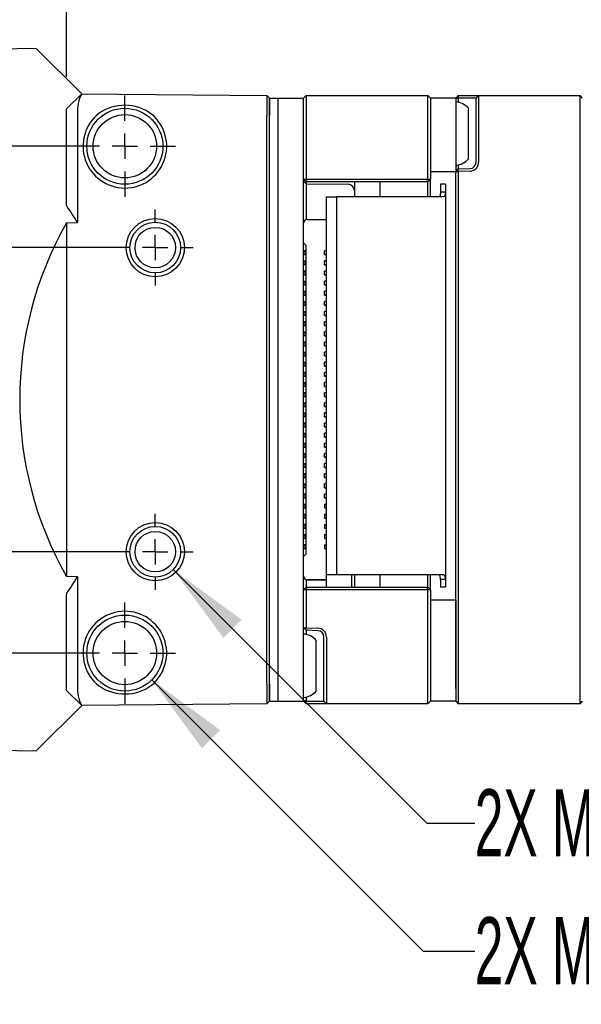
# Model space of a CAD drawing. Extents: x 5 to 274, y 5 to 212.
# Tile 5 of 9: x 123 to 146, y 132 to 171. Entities that reach past the tile are written whole.
import ezdxf
from ezdxf.enums import TextEntityAlignment as Align

# ---------------------------------------------------------------- set-up
doc = ezdxf.new("R2010")
doc.units = 0
doc.layers.get('0').update_dxf_attribs({"linetype": 'CONTINUOUS'})
doc.layers.add('DIMENSIONS', color=8, linetype='CONTINUOUS')
doc.dimstyles.new('SLDDIMSTYLE0', dxfattribs={"dimtxt": 2.645833, "dimasz": 3.302, "dimexe": 0, "dimexo": 0.0625, "dimgap": 0.661458, "dimtad": 0, "dimtih": 1, "dimtoh": 1, "dimrnd": 1e-09, "dimzin": 12, "dimsah": 1, "dimcen": 0.09, "dimazin": 3, "dimtfac": 1, "dimtofl": 0, "dimtmove": 0, "dimatfit": 3})
doc.dimstyles.new('SLDDIMSTYLE1', dxfattribs={"dimtxt": 2.645833, "dimasz": 3.302, "dimexe": 0, "dimexo": 0.0625, "dimgap": 0.661458, "dimtad": 0, "dimtih": 1, "dimtoh": 1, "dimrnd": 1e-09, "dimzin": 12, "dimsah": 1, "dimcen": 0.09, "dimazin": 3, "dimtfac": 1, "dimtofl": 0, "dimtmove": 0, "dimatfit": 3})
doc.dimstyles.new('SLDDIMSTYLE2', dxfattribs={"dimtxt": 2.645833, "dimasz": 3.302, "dimexe": 0, "dimexo": 0.0625, "dimgap": 0.661458, "dimtad": 0, "dimtih": 1, "dimtoh": 1, "dimrnd": 1e-09, "dimzin": 12, "dimsah": 1, "dimcen": 0, "dimazin": 3, "dimtfac": 1, "dimtofl": 0, "dimtmove": 0, "dimatfit": 3})

# ---------------------------------------------------------------- blocks, each defined once
blk = doc.blocks.new('_D_3')
at = {"layer": 'DIMENSIONS'}
for p, q in [((126.081, 165.792), (96.499, 165.792)), ((99.674, 165.792), (99.674, 157.894)), ((99.674, 145.792), (99.674, 153.69)), ((126.283, 145.792), (96.499, 145.792))]:
    blk.add_line(p, q, dxfattribs=at)
for points in [[(99.674, 165.792), (99.166, 162.49), (100.182, 162.49)], [(99.674, 145.792), (100.182, 149.094), (99.166, 149.094)]]:
    blk.add_solid(points, dxfattribs=at)
at = {"layer": 'DIMENSIONS', "width": 0.7}
blk.add_text('20', height=2.6458, dxfattribs=at).set_placement((97.719, 153.69), align=Align.BOTTOM_LEFT)
blk = doc.blocks.new('_D_4')
at = {"layer": 'DIMENSIONS'}
for p, q in [((127.483, 161.792), (102.502, 161.792)), ((105.677, 161.792), (105.677, 157.894)), ((105.677, 149.792), (105.677, 153.69)), ((127.483, 149.792), (102.502, 149.792))]:
    blk.add_line(p, q, dxfattribs=at)
for points in [[(105.677, 161.792), (105.169, 158.49), (106.185, 158.49)], [(105.677, 149.792), (106.185, 153.094), (105.169, 153.094)]]:
    blk.add_solid(points, dxfattribs=at)
at = {"layer": 'DIMENSIONS', "width": 0.7}
blk.add_text('12', height=2.6458, dxfattribs=at).set_placement((103.722, 153.69), align=Align.BOTTOM_LEFT)
blk = doc.blocks.new('_D_5')
at = {"layer": 'DIMENSIONS'}
for p, q in [((125.253, 168.537), (125.253, 179.647)), ((152.603, 168.962), (152.603, 179.647)), ((125.253, 176.472), (135.508, 176.472)), ((152.603, 176.472), (142.348, 176.472))]:
    blk.add_line(p, q, dxfattribs=at)
for points in [[(125.253, 176.472), (128.555, 175.964), (128.555, 176.98)], [(152.603, 176.472), (149.301, 176.98), (149.301, 175.964)]]:
    blk.add_solid(points, dxfattribs=at)
at = {"layer": 'DIMENSIONS', "width": 0.7}
blk.add_text('27.4', height=2.6458, dxfattribs=at).set_placement((135.508, 174.37), align=Align.BOTTOM_LEFT)
blk = doc.blocks.new('SW_SYMBOL_HOLE_DEPTH')
at = {"layer": 'DIMENSIONS', "color": 0}
for p, q in [((0, 875), (800, 875)), ((400, 875), (400, 75)), ((100, 555), (400, 75)), ((700, 555), (400, 75))]:
    blk.add_line(p, q, dxfattribs=at)
blk = doc.blocks.new('_D_6')
at = {"layer": 'DIMENSIONS'}
for p, q in [((129.46, 149.085), (139.468, 139.078)), ((139.468, 139.078), (141.354, 139.078))]:
    blk.add_line(p, q, dxfattribs=at)
blk.add_solid([(129.46, 149.085), (131.436, 146.391), (132.154, 147.11)], dxfattribs=at)
at = {"layer": 'DIMENSIONS', "xscale": 0.0033796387, "yscale": 0.0033796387, "zscale": 0.0033796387}
blk.add_blockref('SW_SYMBOL_HOLE_DEPTH', (160.09, 137.343), dxfattribs=at)
at = {"layer": 'DIMENSIONS'}
for s, height, width, p in [('2X M2 - 6H ', 2.64583, 0.572727, (141.354, 136.976)), (' 3', 2.6458, 0.7, (163.874, 136.976)), (' MIN', 2.6458, 0.7, (166.804, 136.976))]:
    blk.add_text(s, height=height, dxfattribs=dict(at, width=width)).set_placement(p, align=Align.BOTTOM_LEFT)
blk = doc.blocks.new('_D_7')
at = {"layer": 'DIMENSIONS'}
for p, q in [((128.614, 144.732), (139.314, 134.032)), ((139.314, 134.032), (141.354, 134.032))]:
    blk.add_line(p, q, dxfattribs=at)
blk.add_solid([(128.614, 144.732), (130.589, 142.038), (131.308, 142.756)], dxfattribs=at)
at = {"layer": 'DIMENSIONS', "xscale": 0.0033796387, "yscale": 0.0033796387, "zscale": 0.0033796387}
blk.add_blockref('SW_SYMBOL_HOLE_DEPTH', (160.09, 132.297), dxfattribs=at)
at = {"layer": 'DIMENSIONS'}
for s, height, width, p in [('2X M3 - 6H ', 2.64583, 0.572727, (141.354, 131.93)), (' 3', 2.6458, 0.7, (163.874, 131.93)), (' MIN', 2.6458, 0.7, (166.804, 131.93))]:
    blk.add_text(s, height=height, dxfattribs=dict(at, width=width)).set_placement(p, align=Align.BOTTOM_LEFT)
blk = doc.blocks.new('SW_CENTERMARKSYMBOL_1')
at = {"color": 0, "linetype": 'CONTINUOUS'}
for p, q in [((0, 1), (0, 2)), ((0, 0), (0, 0.5)), ((-1, 0), (-2, 0)), ((0, 0), (-0.5, 0)), ((0, 0), (0, -0.5)), ((0, 0), (0.5, 0)), ((1, 0), (2, 0)), ((0, -1), (0, -2))]:
    blk.add_line(p, q, dxfattribs=at)
blk = doc.blocks.new('SW_CENTERMARKSYMBOL_2')
at = {"color": 0, "linetype": 'CONTINUOUS'}
for p, q in [((0, 1), (0, 1.5)), ((0, 0), (0, 0.5)), ((-1, 0), (-1.5, 0)), ((0, 0), (-0.5, 0)), ((0, 0), (0, -0.5)), ((0, 0), (0.5, 0)), ((1, 0), (1.5, 0)), ((0, -1), (0, -1.5))]:
    blk.add_line(p, q, dxfattribs=at)
blk = doc.blocks.new('SW_CENTERMARKSYMBOL_3')
at = {"color": 0, "linetype": 'CONTINUOUS'}
for p, q in [((0, 1), (0, 1.5)), ((0, 0), (0, 0.5)), ((-1, 0), (-1.5, 0)), ((0, 0), (-0.5, 0)), ((0, 0), (0, -0.5)), ((0, 0), (0.5, 0)), ((1, 0), (1.5, 0)), ((0, -1), (0, -1.5))]:
    blk.add_line(p, q, dxfattribs=at)
blk = doc.blocks.new('SW_CENTERMARKSYMBOL_4')
at = {"color": 0, "linetype": 'CONTINUOUS'}
for p, q in [((0, 1), (0, 2)), ((0, 0), (0, 0.5)), ((-1, 0), (-2, 0)), ((0, 0), (-0.5, 0)), ((0, 0), (0, -0.5)), ((0, 0), (0.5, 0)), ((1, 0), (2, 0)), ((0, -1), (0, -2))]:
    blk.add_line(p, q, dxfattribs=at)

msp = doc.modelspace()

# ---------------------------------------------------------------- linework, layer by layer
at = {"color": 7, "linetype": 'CONTINUOUS'}
for p, q in [((124.059, 169.651), (114.756, 169.488)), ((125.853, 167.857), (124.059, 169.651)), ((125.253, 167.267), (125.853, 167.857)), ((125.853, 167.857), (125.853, 167.857)), ((125.853, 167.857), (133.153, 167.793)), ((133.253, 167.693), (133.153, 167.793)), ((133.253, 167.693), (133.253, 167.023)), ((133.253, 167.692), (133.603, 167.692)), ((133.253, 167.292), (133.253, 167.692)), ((133.603, 167.692), (134.603, 167.692)), ((133.603, 167.292), (133.603, 167.692)), ((134.603, 167.692), (134.703, 167.792)), ((134.603, 167.192), (134.603, 167.692)), ((134.703, 167.792), (134.703, 167.192)), ((134.703, 167.792), (139.503, 167.792)), ((139.503, 167.192), (139.503, 167.792)), ((139.503, 167.792), (139.603, 167.692)), ((140.603, 167.692), (139.603, 167.692)), ((139.603, 167.692), (139.603, 167.292)), ((140.703, 167.792), (140.603, 167.692)), ((140.603, 167.692), (140.703, 167.692)), ((140.603, 167.692), (140.603, 167.292)), ((140.703, 167.792), (140.703, 167.692)), ((140.703, 167.792), (141.165, 167.792)), ((141.162, 167.692), (140.703, 167.692)), ((140.703, 167.692), (140.703, 167.527)), ((141.403, 167.692), (141.162, 167.692)), ((141.165, 167.792), (141.503, 167.792)), ((141.403, 167.692), (141.503, 167.792)), ((141.403, 167.192), (141.403, 167.692)), ((141.503, 167.792), (141.503, 167.192)), ((141.503, 167.792), (145.503, 167.792)), ((145.503, 167.192), (145.503, 167.792)), ((145.603, 167.692), (145.503, 167.792)), ((125.253, 166.661), (125.253, 167.267)), ((125.685, 167.088), (125.685, 167.086)), ((133.253, 144.292), (133.253, 167.292)), ((133.603, 144.292), (133.603, 167.292)), ((134.603, 164.492), (134.603, 167.192)), ((134.703, 167.192), (134.703, 164.492)), ((139.503, 164.492), (139.503, 167.192)), ((139.603, 167.292), (139.603, 164.792)), ((139.603, 167.192), (139.603, 164.492)), ((140.603, 167.292), (140.603, 164.792)), ((141.103, 167.1), (141.103, 167.292)), ((141.103, 165.292), (141.103, 167.1)), ((141.403, 165.162), (141.403, 167.192)), ((141.503, 167.192), (141.503, 165.162)), ((145.503, 144.392), (145.503, 167.192)), ((125.685, 167.086), (125.685, 162.781)), ((133.153, 144.562), (133.153, 167.023)), ((133.603, 144.792), (133.603, 166.792)), ((134.603, 144.792), (134.603, 166.792)), ((125.253, 163.451), (125.253, 166.661)), ((139.603, 164.792), (140.603, 164.792)), ((140.603, 164.789), (140.703, 164.896)), ((140.603, 164.789), (140.703, 164.796)), ((140.603, 164.789), (140.603, 164.792)), ((140.603, 144.392), (140.603, 164.789)), ((140.703, 165.057), (140.703, 164.896)), ((140.703, 164.896), (141.162, 164.912)), ((140.703, 164.796), (140.703, 164.896)), ((141.165, 164.812), (140.703, 164.796)), ((140.703, 164.796), (140.703, 144.392)), ((134.603, 164.492), (134.703, 164.492)), ((134.703, 164.392), (134.603, 164.492)), ((134.704, 164.309), (134.603, 164.41)), ((134.703, 164.492), (139.503, 164.492)), ((134.744, 164.392), (134.703, 164.492)), ((134.744, 164.392), (134.703, 164.392)), ((134.704, 164.392), (134.704, 164.309)), ((139.461, 164.392), (134.744, 164.392)), ((136.603, 164.392), (136.603, 163.792)), ((137.603, 164.392), (137.603, 163.792)), ((139.461, 164.392), (139.503, 164.492)), ((139.503, 164.392), (139.461, 164.392)), ((139.502, 163.792), (139.502, 164.392)), ((139.503, 164.492), (139.603, 164.492)), ((139.503, 164.392), (139.603, 164.492)), ((139.603, 164.292), (139.603, 164.492)), ((134.704, 164.309), (136.355, 164.295)), ((134.704, 164.059), (134.704, 162.894)), ((139.603, 163.792), (139.603, 164.292)), ((140.203, 164.292), (140.003, 164.292)), ((140.003, 164.292), (140.003, 163.996)), ((140.003, 163.996), (140.203, 163.996)), ((140.203, 164.292), (140.203, 163.996)), ((140.203, 163.996), (140.203, 148.689)), ((135.503, 148.892), (135.503, 163.792)), ((135.503, 163.792), (135.903, 163.792)), ((135.903, 163.792), (135.903, 148.892)), ((137.103, 163.792), (135.903, 163.792)), ((138.053, 163.792), (137.103, 163.792)), ((139.003, 163.792), (138.053, 163.792)), ((140.123, 163.792), (139.003, 163.792)), ((134.753, 162.902), (135.503, 162.902)), ((125.253, 162.766), (125.685, 162.781)), ((125.253, 162.766), (125.253, 148.819)), ((134.603, 161.982), (134.693, 161.892)), ((134.693, 161.892), (134.603, 161.982)), ((134.663, 161.659), (134.603, 161.659)), ((134.603, 161.659), (134.663, 161.659)), ((134.663, 161.659), (134.663, 161.509)), ((134.663, 161.659), (134.663, 161.659)), ((134.663, 161.509), (134.663, 161.659)), ((134.663, 161.659), (134.663, 161.659)), ((134.663, 161.659), (134.663, 161.509)), ((134.693, 161.892), (134.693, 161.892)), ((134.693, 161.892), (134.693, 149.692)), ((135.423, 161.517), (135.423, 161.667)), ((135.503, 161.667), (135.423, 161.667)), ((134.663, 161.509), (134.603, 161.509)), ((134.663, 161.259), (134.603, 161.259)), ((134.603, 161.259), (134.663, 161.259)), ((134.663, 161.509), (134.663, 161.509)), ((134.663, 161.509), (134.663, 161.509)), ((134.663, 161.259), (134.663, 161.109)), ((134.663, 161.259), (134.663, 161.259)), ((134.663, 161.109), (134.663, 161.259)), ((134.663, 161.259), (134.663, 161.259)), ((134.663, 161.259), (134.663, 161.109)), ((135.423, 161.517), (135.503, 161.517)), ((135.423, 161.517), (135.423, 161.517)), ((135.503, 161.517), (135.423, 161.517)), ((135.423, 161.117), (135.423, 161.267)), ((135.503, 161.267), (135.423, 161.267)), ((134.663, 161.109), (134.603, 161.109)), ((134.663, 161.109), (134.663, 161.109)), ((134.663, 161.109), (134.663, 161.109)), ((135.503, 161.117), (135.423, 161.117)), ((135.423, 161.117), (135.503, 161.117)), ((135.423, 161.117), (135.423, 161.117)), ((134.663, 160.859), (134.603, 160.859)), ((134.603, 160.859), (134.663, 160.859)), ((134.663, 160.709), (134.603, 160.709)), ((134.663, 160.859), (134.663, 160.709)), ((134.663, 160.859), (134.663, 160.859)), ((134.663, 160.709), (134.663, 160.859)), ((134.663, 160.859), (134.663, 160.859)), ((134.663, 160.859), (134.663, 160.709)), ((134.663, 160.709), (134.663, 160.709)), ((134.663, 160.709), (134.663, 160.709)), ((135.503, 160.867), (135.423, 160.867)), ((135.423, 160.717), (135.423, 160.867)), ((135.423, 160.717), (135.503, 160.717)), ((135.423, 160.717), (135.423, 160.717)), ((135.503, 160.717), (135.423, 160.717)), ((134.663, 160.459), (134.603, 160.459)), ((134.603, 160.459), (134.663, 160.459)), ((134.663, 160.309), (134.603, 160.309)), ((134.663, 160.459), (134.663, 160.309)), ((134.663, 160.459), (134.663, 160.459)), ((134.663, 160.309), (134.663, 160.459)), ((134.663, 160.459), (134.663, 160.459)), ((134.663, 160.459), (134.663, 160.309)), ((134.663, 160.309), (134.663, 160.309)), ((134.663, 160.309), (134.663, 160.309)), ((135.503, 160.467), (135.423, 160.467)), ((135.423, 160.317), (135.423, 160.467)), ((135.423, 160.317), (135.503, 160.317)), ((135.423, 160.317), (135.423, 160.317)), ((135.503, 160.317), (135.423, 160.317)), ((134.663, 160.059), (134.603, 160.059)), ((134.603, 160.059), (134.663, 160.059)), ((134.663, 159.909), (134.603, 159.909)), ((134.663, 160.059), (134.663, 159.909)), ((134.663, 160.059), (134.663, 160.059)), ((134.663, 159.909), (134.663, 160.059)), ((134.663, 160.059), (134.663, 160.059)), ((134.663, 160.059), (134.663, 159.909)), ((134.663, 159.909), (134.663, 159.909)), ((134.663, 159.909), (134.663, 159.909)), ((135.423, 159.917), (135.423, 160.067)), ((135.503, 160.067), (135.423, 160.067)), ((135.503, 159.917), (135.423, 159.917)), ((135.423, 159.917), (135.503, 159.917)), ((135.423, 159.917), (135.423, 159.917)), ((134.663, 159.659), (134.603, 159.659)), ((134.603, 159.659), (134.663, 159.659)), ((134.663, 159.509), (134.603, 159.509)), ((134.663, 159.659), (134.663, 159.509)), ((134.663, 159.659), (134.663, 159.659)), ((134.663, 159.509), (134.663, 159.659)), ((134.663, 159.659), (134.663, 159.659)), ((134.663, 159.659), (134.663, 159.509)), ((134.663, 159.509), (134.663, 159.509)), ((134.663, 159.509), (134.663, 159.509)), ((135.423, 159.517), (135.423, 159.667)), ((135.503, 159.667), (135.423, 159.667)), ((135.503, 159.517), (135.423, 159.517)), ((135.423, 159.517), (135.503, 159.517)), ((135.423, 159.517), (135.423, 159.517)), ((134.663, 159.259), (134.603, 159.259)), ((134.603, 159.259), (134.663, 159.259)), ((134.663, 159.109), (134.603, 159.109)), ((134.663, 159.259), (134.663, 159.109)), ((134.663, 159.259), (134.663, 159.259)), ((134.663, 159.109), (134.663, 159.259)), ((134.663, 159.259), (134.663, 159.259)), ((134.663, 159.259), (134.663, 159.109)), ((134.663, 159.109), (134.663, 159.109)), ((134.663, 159.109), (134.663, 159.109)), ((135.423, 159.117), (135.423, 159.267)), ((135.503, 159.267), (135.423, 159.267)), ((135.503, 159.117), (135.423, 159.117)), ((135.423, 159.117), (135.503, 159.117)), ((135.423, 159.117), (135.423, 159.117)), ((134.663, 158.859), (134.603, 158.859)), ((134.603, 158.859), (134.663, 158.859)), ((134.663, 158.709), (134.603, 158.709)), ((134.663, 158.859), (134.663, 158.709)), ((134.663, 158.859), (134.663, 158.859)), ((134.663, 158.709), (134.663, 158.859)), ((134.663, 158.859), (134.663, 158.859)), ((134.663, 158.859), (134.663, 158.709)), ((134.663, 158.709), (134.663, 158.709)), ((134.663, 158.709), (134.663, 158.709)), ((135.423, 158.717), (135.423, 158.867)), ((135.503, 158.867), (135.423, 158.867)), ((135.423, 158.717), (135.503, 158.717)), ((135.423, 158.717), (135.423, 158.717)), ((135.503, 158.717), (135.423, 158.717)), ((134.663, 158.459), (134.603, 158.459)), ((134.603, 158.459), (134.663, 158.459)), ((134.663, 158.309), (134.603, 158.309)), ((134.663, 158.459), (134.663, 158.309)), ((134.663, 158.459), (134.663, 158.459)), ((134.663, 158.309), (134.663, 158.459)), ((134.663, 158.459), (134.663, 158.459)), ((134.663, 158.459), (134.663, 158.309)), ((134.663, 158.309), (134.663, 158.309)), ((134.663, 158.309), (134.663, 158.309)), ((135.503, 158.467), (135.423, 158.467)), ((135.423, 158.317), (135.423, 158.467)), ((135.423, 158.317), (135.503, 158.317)), ((135.423, 158.317), (135.423, 158.317)), ((135.503, 158.317), (135.423, 158.317)), ((134.663, 158.059), (134.603, 158.059)), ((134.603, 158.059), (134.663, 158.059)), ((134.663, 157.909), (134.603, 157.909)), ((134.663, 158.059), (134.663, 157.909)), ((134.663, 158.059), (134.663, 158.059)), ((134.663, 157.909), (134.663, 158.059)), ((134.663, 158.059), (134.663, 158.059)), ((134.663, 158.059), (134.663, 157.909)), ((134.663, 157.909), (134.663, 157.909)), ((134.663, 157.909), (134.663, 157.909)), ((135.503, 158.067), (135.423, 158.067)), ((135.423, 157.917), (135.423, 158.067)), ((135.503, 157.917), (135.423, 157.917)), ((135.423, 157.917), (135.503, 157.917)), ((135.423, 157.917), (135.423, 157.917)), ((134.663, 157.659), (134.603, 157.659)), ((134.603, 157.659), (134.663, 157.659)), ((134.663, 157.509), (134.603, 157.509)), ((134.663, 157.659), (134.663, 157.509)), ((134.663, 157.659), (134.663, 157.659)), ((134.663, 157.509), (134.663, 157.659)), ((134.663, 157.659), (134.663, 157.659)), ((134.663, 157.659), (134.663, 157.509)), ((134.663, 157.509), (134.663, 157.509)), ((134.663, 157.509), (134.663, 157.509)), ((135.423, 157.517), (135.423, 157.667)), ((135.503, 157.667), (135.423, 157.667)), ((135.503, 157.517), (135.423, 157.517)), ((135.423, 157.517), (135.503, 157.517)), ((135.423, 157.517), (135.423, 157.517)), ((134.663, 157.259), (134.603, 157.259)), ((134.603, 157.259), (134.663, 157.259)), ((134.663, 157.109), (134.603, 157.109)), ((134.663, 157.259), (134.663, 157.109)), ((134.663, 157.259), (134.663, 157.259)), ((134.663, 157.109), (134.663, 157.259)), ((134.663, 157.259), (134.663, 157.259)), ((134.663, 157.259), (134.663, 157.109)), ((134.663, 157.109), (134.663, 157.109)), ((134.663, 157.109), (134.663, 157.109)), ((135.503, 157.267), (135.423, 157.267)), ((135.423, 157.117), (135.423, 157.267)), ((135.423, 157.117), (135.503, 157.117)), ((135.423, 157.117), (135.423, 157.117)), ((135.503, 157.117), (135.423, 157.117)), ((134.663, 156.859), (134.603, 156.859)), ((134.603, 156.859), (134.663, 156.859)), ((134.663, 156.709), (134.603, 156.709)), ((134.663, 156.859), (134.663, 156.709)), ((134.663, 156.859), (134.663, 156.859)), ((134.663, 156.709), (134.663, 156.859)), ((134.663, 156.859), (134.663, 156.859)), ((134.663, 156.859), (134.663, 156.709)), ((134.663, 156.709), (134.663, 156.709)), ((134.663, 156.709), (134.663, 156.709)), ((135.423, 156.717), (135.423, 156.867)), ((135.503, 156.867), (135.423, 156.867)), ((135.503, 156.717), (135.423, 156.717)), ((135.423, 156.717), (135.503, 156.717)), ((135.423, 156.717), (135.423, 156.717)), ((134.663, 156.459), (134.603, 156.459)), ((134.603, 156.459), (134.663, 156.459)), ((134.663, 156.309), (134.603, 156.309)), ((134.663, 156.459), (134.663, 156.309)), ((134.663, 156.459), (134.663, 156.459)), ((134.663, 156.309), (134.663, 156.459)), ((134.663, 156.459), (134.663, 156.459)), ((134.663, 156.459), (134.663, 156.309)), ((134.663, 156.309), (134.663, 156.309)), ((134.663, 156.309), (134.663, 156.309)), ((135.503, 156.467), (135.423, 156.467)), ((135.423, 156.317), (135.423, 156.467)), ((135.423, 156.317), (135.503, 156.317)), ((135.423, 156.317), (135.423, 156.317)), ((135.503, 156.317), (135.423, 156.317)), ((134.663, 156.059), (134.603, 156.059)), ((134.603, 156.059), (134.663, 156.059)), ((134.663, 155.909), (134.603, 155.909)), ((134.663, 156.059), (134.663, 155.909)), ((134.663, 156.059), (134.663, 156.059)), ((134.663, 155.909), (134.663, 156.059)), ((134.663, 156.059), (134.663, 156.059)), ((134.663, 156.059), (134.663, 155.909)), ((134.663, 155.909), (134.663, 155.909)), ((134.663, 155.909), (134.663, 155.909)), ((135.503, 156.067), (135.423, 156.067)), ((135.423, 155.917), (135.423, 156.067)), ((135.503, 155.917), (135.423, 155.917)), ((135.423, 155.917), (135.503, 155.917)), ((135.423, 155.917), (135.423, 155.917)), ((134.663, 155.659), (134.603, 155.659)), ((134.603, 155.659), (134.663, 155.659)), ((134.663, 155.509), (134.603, 155.509)), ((134.663, 155.659), (134.663, 155.509)), ((134.663, 155.659), (134.663, 155.659)), ((134.663, 155.509), (134.663, 155.659)), ((134.663, 155.659), (134.663, 155.659)), ((134.663, 155.659), (134.663, 155.509)), ((134.663, 155.509), (134.663, 155.509)), ((134.663, 155.509), (134.663, 155.509)), ((135.503, 155.667), (135.423, 155.667)), ((135.423, 155.517), (135.423, 155.667)), ((135.503, 155.517), (135.423, 155.517)), ((135.423, 155.517), (135.503, 155.517)), ((135.423, 155.517), (135.423, 155.517)), ((134.663, 155.259), (134.603, 155.259)), ((134.603, 155.259), (134.663, 155.259)), ((134.663, 155.109), (134.603, 155.109)), ((134.663, 155.259), (134.663, 155.109)), ((134.663, 155.259), (134.663, 155.259)), ((134.663, 155.109), (134.663, 155.259)), ((134.663, 155.259), (134.663, 155.259)), ((134.663, 155.259), (134.663, 155.109)), ((134.663, 155.109), (134.663, 155.109)), ((134.663, 155.109), (134.663, 155.109)), ((135.423, 155.117), (135.423, 155.267)), ((135.503, 155.267), (135.423, 155.267)), ((135.503, 155.117), (135.423, 155.117)), ((135.423, 155.117), (135.503, 155.117)), ((135.423, 155.117), (135.423, 155.117)), ((134.663, 154.859), (134.603, 154.859)), ((134.603, 154.859), (134.663, 154.859)), ((134.663, 154.709), (134.603, 154.709)), ((134.663, 154.859), (134.663, 154.709)), ((134.663, 154.859), (134.663, 154.859)), ((134.663, 154.709), (134.663, 154.859)), ((134.663, 154.859), (134.663, 154.859)), ((134.663, 154.859), (134.663, 154.709)), ((134.663, 154.709), (134.663, 154.709)), ((134.663, 154.709), (134.663, 154.709)), ((135.503, 154.867), (135.423, 154.867)), ((135.423, 154.717), (135.423, 154.867)), ((135.423, 154.717), (135.503, 154.717)), ((135.423, 154.717), (135.423, 154.717)), ((135.503, 154.717), (135.423, 154.717)), ((134.663, 154.459), (134.603, 154.459)), ((134.603, 154.459), (134.663, 154.459)), ((134.663, 154.309), (134.603, 154.309)), ((134.663, 154.459), (134.663, 154.309)), ((134.663, 154.459), (134.663, 154.459)), ((134.663, 154.309), (134.663, 154.459)), ((134.663, 154.459), (134.663, 154.459)), ((134.663, 154.459), (134.663, 154.309)), ((134.663, 154.309), (134.663, 154.309)), ((134.663, 154.309), (134.663, 154.309)), ((135.503, 154.467), (135.423, 154.467)), ((135.423, 154.317), (135.423, 154.467)), ((135.503, 154.317), (135.423, 154.317)), ((135.423, 154.317), (135.503, 154.317)), ((135.423, 154.317), (135.423, 154.317)), ((134.663, 154.059), (134.603, 154.059)), ((134.603, 154.059), (134.663, 154.059)), ((134.663, 153.909), (134.603, 153.909)), ((134.663, 154.059), (134.663, 153.909)), ((134.663, 154.059), (134.663, 154.059)), ((134.663, 153.909), (134.663, 154.059)), ((134.663, 154.059), (134.663, 154.059)), ((134.663, 154.059), (134.663, 153.909)), ((134.663, 153.909), (134.663, 153.909)), ((134.663, 153.909), (134.663, 153.909)), ((135.503, 154.067), (135.423, 154.067)), ((135.423, 153.917), (135.423, 154.067)), ((135.503, 153.917), (135.423, 153.917)), ((135.423, 153.917), (135.503, 153.917)), ((135.423, 153.917), (135.423, 153.917)), ((134.663, 153.659), (134.603, 153.659)), ((134.603, 153.659), (134.663, 153.659)), ((134.663, 153.509), (134.603, 153.509)), ((134.663, 153.659), (134.663, 153.509)), ((134.663, 153.659), (134.663, 153.659)), ((134.663, 153.509), (134.663, 153.659)), ((134.663, 153.659), (134.663, 153.659)), ((134.663, 153.659), (134.663, 153.509)), ((134.663, 153.509), (134.663, 153.509)), ((134.663, 153.509), (134.663, 153.509)), ((135.423, 153.517), (135.423, 153.667)), ((135.503, 153.667), (135.423, 153.667)), ((135.503, 153.517), (135.423, 153.517)), ((135.423, 153.517), (135.503, 153.517)), ((135.423, 153.517), (135.423, 153.517)), ((134.663, 153.259), (134.603, 153.259)), ((134.603, 153.259), (134.663, 153.259)), ((134.663, 153.109), (134.603, 153.109)), ((134.663, 153.259), (134.663, 153.109)), ((134.663, 153.259), (134.663, 153.259)), ((134.663, 153.109), (134.663, 153.259)), ((134.663, 153.259), (134.663, 153.259)), ((134.663, 153.259), (134.663, 153.109)), ((134.663, 153.109), (134.663, 153.109)), ((134.663, 153.109), (134.663, 153.109)), ((135.503, 153.267), (135.423, 153.267)), ((135.423, 153.117), (135.423, 153.267)), ((135.503, 153.117), (135.423, 153.117)), ((135.423, 153.117), (135.503, 153.117)), ((135.423, 153.117), (135.423, 153.117)), ((134.663, 152.859), (134.603, 152.859)), ((134.603, 152.859), (134.663, 152.859)), ((134.663, 152.859), (134.663, 152.709)), ((134.663, 152.859), (134.663, 152.859)), ((134.663, 152.709), (134.663, 152.859)), ((134.663, 152.859), (134.663, 152.859)), ((134.663, 152.859), (134.663, 152.709)), ((135.503, 152.867), (135.423, 152.867)), ((135.423, 152.717), (135.423, 152.867)), ((135.503, 152.717), (135.423, 152.717)), ((135.423, 152.717), (135.503, 152.717)), ((135.423, 152.717), (135.423, 152.717)), ((134.663, 152.709), (134.603, 152.709)), ((134.663, 152.459), (134.603, 152.459)), ((134.603, 152.459), (134.663, 152.459)), ((134.663, 152.709), (134.663, 152.709)), ((134.663, 152.709), (134.663, 152.709)), ((134.663, 152.459), (134.663, 152.309)), ((134.663, 152.459), (134.663, 152.459)), ((134.663, 152.309), (134.663, 152.459)), ((134.663, 152.459), (134.663, 152.459)), ((134.663, 152.459), (134.663, 152.309)), ((135.423, 152.317), (135.423, 152.467)), ((135.503, 152.467), (135.423, 152.467)), ((134.663, 152.309), (134.603, 152.309)), ((134.663, 152.059), (134.603, 152.059)), ((134.603, 152.059), (134.663, 152.059)), ((134.663, 152.309), (134.663, 152.309)), ((134.663, 152.309), (134.663, 152.309)), ((134.663, 152.059), (134.663, 151.909)), ((134.663, 152.059), (134.663, 152.059)), ((134.663, 151.909), (134.663, 152.059)), ((134.663, 152.059), (134.663, 152.059)), ((134.663, 152.059), (134.663, 151.909)), ((135.503, 152.317), (135.423, 152.317)), ((135.423, 152.317), (135.503, 152.317)), ((135.423, 152.317), (135.423, 152.317)), ((135.503, 152.067), (135.423, 152.067)), ((135.423, 151.917), (135.423, 152.067)), ((134.663, 151.909), (134.603, 151.909)), ((134.663, 151.659), (134.603, 151.659)), ((134.603, 151.659), (134.663, 151.659)), ((134.663, 151.909), (134.663, 151.909)), ((134.663, 151.909), (134.663, 151.909)), ((134.663, 151.659), (134.663, 151.509)), ((134.663, 151.659), (134.663, 151.659)), ((134.663, 151.509), (134.663, 151.659)), ((134.663, 151.659), (134.663, 151.659)), ((134.663, 151.659), (134.663, 151.509)), ((135.503, 151.917), (135.423, 151.917)), ((135.423, 151.917), (135.503, 151.917)), ((135.423, 151.917), (135.423, 151.917)), ((135.423, 151.667), (135.503, 151.667)), ((135.423, 151.667), (135.423, 151.517)), ((134.663, 151.509), (134.603, 151.509)), ((134.663, 151.259), (134.603, 151.259)), ((134.603, 151.259), (134.663, 151.259)), ((134.663, 151.509), (134.663, 151.509)), ((134.663, 151.509), (134.663, 151.509)), ((134.663, 151.259), (134.663, 151.109)), ((134.663, 151.259), (134.663, 151.259)), ((134.663, 151.109), (134.663, 151.259)), ((134.663, 151.259), (134.663, 151.259)), ((134.663, 151.259), (134.663, 151.109)), ((135.423, 151.517), (135.503, 151.517)), ((135.423, 151.517), (135.503, 151.517)), ((135.423, 151.517), (135.423, 151.517)), ((135.423, 151.267), (135.423, 151.117)), ((135.423, 151.267), (135.503, 151.267)), ((134.663, 151.109), (134.603, 151.109)), ((134.663, 150.859), (134.603, 150.859)), ((134.603, 150.859), (134.663, 150.859)), ((134.663, 151.109), (134.663, 151.109)), ((134.663, 151.109), (134.663, 151.109)), ((134.663, 150.859), (134.663, 150.709)), ((134.663, 150.859), (134.663, 150.859)), ((134.663, 150.709), (134.663, 150.859)), ((134.663, 150.859), (134.663, 150.859)), ((134.663, 150.859), (134.663, 150.709)), ((135.423, 151.117), (135.503, 151.117)), ((135.423, 151.117), (135.503, 151.117)), ((135.423, 151.117), (135.423, 151.117)), ((135.423, 150.867), (135.503, 150.867)), ((135.423, 150.867), (135.423, 150.717)), ((134.663, 150.709), (134.603, 150.709)), ((134.663, 150.459), (134.603, 150.459)), ((134.603, 150.459), (134.663, 150.459)), ((134.663, 150.709), (134.663, 150.709)), ((134.663, 150.709), (134.663, 150.709)), ((134.663, 150.459), (134.663, 150.309)), ((134.663, 150.459), (134.663, 150.459)), ((134.663, 150.309), (134.663, 150.459)), ((134.663, 150.459), (134.663, 150.459)), ((134.663, 150.459), (134.663, 150.309)), ((135.423, 150.717), (135.503, 150.717)), ((135.423, 150.717), (135.503, 150.717)), ((135.423, 150.717), (135.423, 150.717)), ((135.423, 150.467), (135.503, 150.467)), ((135.423, 150.467), (135.423, 150.317)), ((134.663, 150.309), (134.603, 150.309)), ((134.663, 150.059), (134.603, 150.059)), ((134.603, 150.059), (134.663, 150.059)), ((134.663, 150.309), (134.663, 150.309)), ((134.663, 150.309), (134.663, 150.309)), ((134.663, 150.059), (134.663, 149.909)), ((134.663, 150.059), (134.663, 150.059)), ((134.663, 149.909), (134.663, 150.059)), ((134.663, 150.059), (134.663, 150.059)), ((134.663, 150.059), (134.663, 149.909)), ((135.423, 150.317), (135.503, 150.317)), ((135.423, 150.317), (135.503, 150.317)), ((135.423, 150.317), (135.423, 150.317)), ((135.423, 150.067), (135.503, 150.067)), ((135.423, 150.067), (135.423, 149.917)), ((134.663, 149.909), (134.603, 149.909)), ((134.603, 149.602), (134.693, 149.692)), ((134.663, 149.909), (134.663, 149.909)), ((134.663, 149.909), (134.663, 149.909)), ((135.423, 149.917), (135.503, 149.917)), ((135.423, 149.917), (135.503, 149.917)), ((135.423, 149.917), (135.423, 149.917)), ((135.503, 148.892), (135.903, 148.892)), ((135.503, 148.392), (135.503, 148.892)), ((135.903, 148.892), (137.103, 148.892)), ((136.503, 148.392), (136.503, 148.892)), ((136.603, 148.892), (136.603, 148.392)), ((137.103, 148.892), (138.053, 148.892)), ((137.603, 148.892), (137.603, 148.392)), ((138.053, 148.892), (139.003, 148.892)), ((139.003, 148.892), (140.123, 148.892)), ((139.502, 148.392), (139.502, 148.892)), ((139.603, 148.392), (139.603, 148.892)), ((125.685, 148.804), (125.253, 148.819)), ((125.685, 148.804), (125.685, 144.499)), ((134.704, 148.69), (134.704, 148.392)), ((135.503, 148.682), (134.753, 148.682)), ((134.753, 148.682), (135.503, 148.682)), ((135.303, 148.682), (135.003, 148.682)), ((135.003, 148.682), (135.003, 148.682)), ((135.003, 148.682), (135.303, 148.682)), ((135.353, 148.682), (135.303, 148.682)), ((135.303, 148.682), (135.353, 148.682)), ((135.453, 148.682), (135.353, 148.682)), ((135.353, 148.682), (135.353, 148.682)), ((135.353, 148.682), (135.353, 148.682)), ((135.353, 148.682), (135.453, 148.682)), ((135.503, 148.682), (135.453, 148.682)), ((135.453, 148.682), (135.503, 148.682)), ((140.203, 148.689), (140.003, 148.689)), ((140.003, 148.689), (140.003, 148.392)), ((140.203, 148.689), (140.203, 148.392)), ((125.253, 144.924), (125.253, 148.134)), ((134.603, 148.292), (134.703, 148.392)), ((134.603, 146.796), (134.603, 148.292)), ((134.703, 148.292), (134.603, 148.292)), ((134.703, 148.292), (134.744, 148.392)), ((134.703, 148.392), (134.744, 148.392)), ((139.503, 148.292), (134.703, 148.292)), ((134.703, 148.292), (134.703, 146.789)), ((134.744, 148.392), (139.461, 148.392)), ((139.503, 148.292), (139.461, 148.392)), ((139.461, 148.392), (139.503, 148.392)), ((139.603, 148.292), (139.503, 148.392)), ((139.503, 144.392), (139.503, 148.292)), ((139.603, 148.292), (139.503, 148.292)), ((139.603, 148.292), (139.603, 148.392)), ((139.603, 148.292), (139.603, 144.392)), ((140.203, 148.392), (140.003, 148.392)), ((139.603, 147.892), (140.603, 147.892)), ((139.603, 147.892), (139.603, 144.292)), ((140.603, 147.892), (140.603, 144.292)), ((134.603, 146.796), (134.703, 146.789)), ((134.703, 146.689), (134.603, 146.796)), ((134.703, 146.789), (135.165, 146.773)), ((134.703, 146.689), (134.703, 146.789)), ((135.162, 146.673), (134.703, 146.689)), ((134.703, 146.689), (134.703, 146.527)), ((135.103, 146.1), (135.103, 146.292)), ((135.403, 144.392), (135.403, 146.423)), ((135.503, 146.423), (135.503, 144.392)), ((135.103, 144.292), (135.103, 146.1)), ((125.253, 144.317), (125.253, 144.924)), ((133.253, 144.562), (133.253, 143.892)), ((134.603, 143.892), (134.603, 144.792)), ((125.853, 143.728), (125.253, 144.317)), ((125.685, 144.499), (125.685, 144.496)), ((133.253, 143.892), (133.253, 144.292)), ((133.603, 143.892), (133.603, 144.292)), ((135.403, 143.892), (135.403, 144.392)), ((135.503, 144.392), (135.503, 143.792)), ((139.503, 143.792), (139.503, 144.392)), ((139.603, 144.292), (139.603, 143.892)), ((140.603, 144.292), (140.603, 143.892)), ((140.703, 144.392), (140.703, 143.792)), ((145.503, 143.792), (145.503, 144.392)), ((133.153, 143.792), (125.853, 143.728)), ((133.153, 143.792), (133.253, 143.892)), ((133.253, 143.892), (133.603, 143.892)), ((133.603, 143.892), (134.603, 143.892)), ((134.703, 143.892), (134.603, 143.892)), ((134.703, 143.792), (134.603, 143.892)), ((134.703, 144.057), (134.703, 143.892)), ((134.703, 143.892), (135.162, 143.892)), ((134.703, 143.792), (134.703, 143.892)), ((135.165, 143.792), (134.703, 143.792)), ((135.162, 143.892), (135.403, 143.892)), ((135.503, 143.792), (135.165, 143.792)), ((135.503, 143.792), (135.403, 143.892)), ((139.503, 143.792), (135.503, 143.792)), ((139.603, 143.892), (139.503, 143.792)), ((140.603, 143.892), (139.603, 143.892)), ((140.603, 143.892), (140.703, 143.792)), ((145.503, 143.792), (140.703, 143.792)), ((145.503, 143.792), (145.603, 143.892)), ((124.059, 141.934), (125.853, 143.728)), ((125.853, 143.728), (125.853, 143.728)), ((114.756, 142.097), (124.059, 141.934))]:
    msp.add_line(p, q, dxfattribs=at)
at = {"color": 7, "linetype": 'CONTINUOUS', "flags": 128}
for points in [[(140.003, 163.996), (139.982, 163.844), (139.961, 163.806), (139.937, 163.792)], [(140.203, 163.996), (140.178, 163.844), (140.152, 163.806), (140.123, 163.792)]]:
    msp.add_lwpolyline(points, dxfattribs=at)
at = {"color": 7, "linetype": 'CONTINUOUS'}
for centre, radius in [((127.553, 165.792), 1.5), ((127.553, 165.792), 1.25), ((128.753, 161.792), 1.15), ((128.753, 161.792), 1), ((128.753, 161.792), 0.8), ((128.753, 149.792), 1.15), ((128.753, 149.792), 1), ((128.753, 149.792), 0.8), ((127.553, 145.792), 1.5), ((127.553, 145.792), 1.25)]:
    msp.add_circle(centre, radius, dxfattribs=at)
for centre, radius, start, end in [((127.034, 167.197), 1.353, 150.8033, 184.6108), ((474.607, 167.019), 341.454, 179.87001, 179.99921), ((140.542, 166.795), 0.75, 41.5541, 85.3158), ((127.551, 165.623), 1.785, 53.7929, 125.2071), ((127.553, 165.792), 1.65, 128.6447, 50.3553), ((140.542, 165.79), 0.75, 274.6842, 318.4459), ((141.153, 165.162), 0.25, 272, 0), ((141.153, 165.162), 0.35, 272, 0), ((152.452, 164.184), 17.749, 179.5965, 180.4035), ((136.353, 164.045), 0.25, 0, 89.5), ((114.011, 155.717), 13.645, 31.1771, 34.5255), ((134.753, 162.752), 0.15, 90, 180), ((137.495, 155.792), 14.089, 150.333, 209.667), ((134.753, 148.832), 0.15, 180, 270), ((134.753, 148.832), 0.15, 180, 270), ((139.755, 148.721), 0.25, 352.6371, 43.4041), ((139.982, 148.72), 0.223, 351.9682, 50.6812), ((114.011, 155.868), 13.645, 325.4745, 328.8229), ((127.553, 145.792), 1.65, 309.6447, 231.3553), ((134.542, 145.795), 0.75, 41.5541, 85.3158), ((135.153, 146.423), 0.25, 0, 88), ((135.153, 146.423), 0.35, 0, 88), ((474.77, 144.566), 341.617, 180.00082, 180.12996), ((127.034, 144.388), 1.353, 175.3874, 209.1985), ((127.551, 145.962), 1.785, 234.7929, 306.2071), ((134.542, 144.79), 0.75, 274.6842, 318.4459)]:
    msp.add_arc(centre, radius, start, end, dxfattribs=at)

# ---------------------------------------------------------------- block references
for name, p in [('SW_CENTERMARKSYMBOL_1', (127.553, 165.792)), ('SW_CENTERMARKSYMBOL_2', (128.753, 161.792)), ('SW_CENTERMARKSYMBOL_3', (128.753, 149.792)), ('SW_CENTERMARKSYMBOL_4', (127.553, 145.792))]:
    msp.add_blockref(name, p, dxfattribs=at)

# ---------------------------------------------------------------- dimensions: what is measured, and where the dimension line sits
at = {"layer": 'DIMENSIONS'}
dim = msp.add_linear_dim(base=(152.603, 176.472), p1=(125.253, 167.267), p2=(152.603, 167.692), dimstyle='SLDDIMSTYLE0', dxfattribs=at)
dim.commit()
dim.dimension.update_dxf_attribs({"geometry": '_D_5', "text_midpoint": (138.928, 176.472), "dimtype": 160})
for base, p1, p2, picture, middle in [((99.674, 145.792), (127.553, 165.792), (127.553, 145.792), '_D_3', (99.674, 155.792)), ((105.677, 161.792), (128.753, 149.792), (128.753, 161.792), '_D_4', (105.677, 155.792))]:
    dim = msp.add_linear_dim(base=base, p1=p1, p2=p2, angle=90, dimstyle='SLDDIMSTYLE1', dxfattribs=at)
    dim.commit()
    dim.dimension.update_dxf_attribs({"geometry": picture, "text_midpoint": middle, "dimtype": 160})
for p1, p2, text, picture, middle in [((128.046, 150.5), (129.46, 149.085), '2X M2 - 6H {\\fGDT;x} 3\\P', '_D_6', (157.893, 139.078)), ((126.492, 146.853), (128.614, 144.732), '2X M3 - 6H {\\fGDT;x} 3\\P', '_D_7', (157.893, 134.032))]:
    dim = msp.add_diameter_dim_2p(p1=p1, p2=p2, text=text, dimstyle='SLDDIMSTYLE2', override={"dimpost": '<>'}, dxfattribs=at)
    dim.commit()
    dim.dimension.update_dxf_attribs({"geometry": picture, "text_midpoint": middle, "dimtype": 163})

doc.saveas('drawing.dxf')
